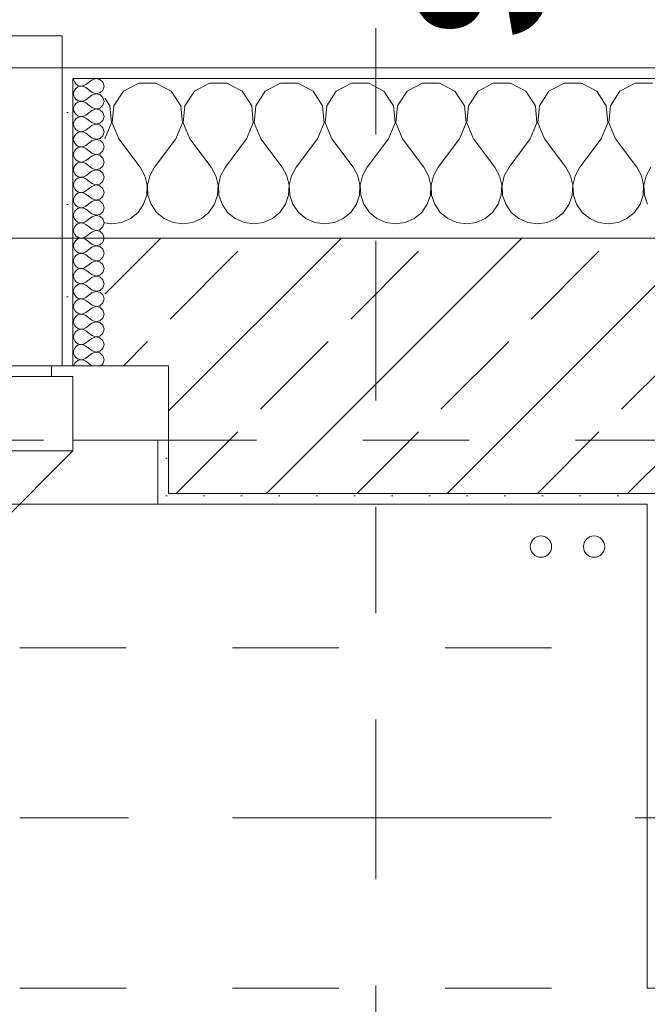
# Model space of a CAD drawing. Header units: metres. Extents: x -4 to 99, y -11 to 17.
# Tile 104 of 256: x 3.38 to 3.97, y 12.975 to 13.9. Entities that reach past the tile are written whole.
import ezdxf

# ---------------------------------------------------------------- set-up
doc = ezdxf.new("R2010")
doc.units = ezdxf.units.M
doc.header["$MEASUREMENT"] = 0
for name, pattern in [('Achse', [0.2, 0.1, -0.05, 0, -0.05]), ('Schnittlinie', [0.3, 0.15, -0.075, 0, -0.075]), ('Strichlinie doppelt', [0.546806, 0.264583, -0.105833, 0.070556, -0.105833]), ('Strichlinie eng', [0.115, 0.075, -0.04]), ('Untersicht', [0.1, 0.075, -0.025])]:
    doc.linetypes.add(name, pattern=pattern)
for name, color, linetype in [('152 - Bemaßung_ Beschriftung.Ausbau', 7, 'Continuous'), ('203 - Marker.Schnitt - Ausbaudetail SA', 7, 'Continuous'), ('451 - Universal.Achsen Raster', 7, 'Continuous'), ('603 - Struktur.Bodenplatte_ Decke Roh', 7, 'Continuous'), ('604 - Struktur.Wand Aussen', 7, 'Continuous'), ('608 - Struktur.Träger', 7, 'Continuous'), ('650 - Abdeckung.Fußboden Aufbau', 7, 'Continuous'), ('801 - HKLSE.Heizung_ Klima_ Lüftung', 7, 'Continuous'), ('Neubau_653 - Abdeckung.TB Verkofferung', 7, 'Continuous')]:
    doc.layers.add(name, color=color, linetype=linetype)
doc.styles.add('ERSTELLTER_STIL_1', font='txt')
doc.styles.add('ERSTELLTER_STIL_2', font='txt')
doc.dimstyles.new('ERSTELLTER_STIL__2', dxfattribs={"dimtxt": 0.1, "dimasz": 0.0532, "dimexe": 0.18, "dimexo": 0.0625, "dimgap": 0, "dimtad": 1, "dimtih": 1, "dimtoh": 1, "dimzin": 0, "dimdsep": 46, "dimtxsty": 'ERSTELLTER_STIL_2', "dimblk": 'ARROWHEAD_2', "dimblk1": 'ARROWHEAD_2', "dimblk2": 'ARROWHEAD_2', "dimcen": 0.09, "dimse1": 1, "dimse2": 1, "dimclrd": 7, "dimclre": 7, "dimclrt": 7, "dimazin": 0, "dimtfac": 1, "dimtdec": 4, "dimtmove": 0, "dimatfit": 3, "dimfxl": 1, "dimtolj": 1, "dimtzin": 0, "dimarcsym": 0})
pattern_1 = [(0, (0, 0), (0, 0.08660254), [0, -0.05]), (0, (0.025, 0.0433), (0, 0.08660254), [0, -0.05])]
pattern_2 = [(45, (0, 0), (-0.01767767, 0.01767767), [0, -0.025])]

# ---------------------------------------------------------------- blocks, each defined once
blk = doc.blocks.new('*X29')
at = {"layer": '604 - Struktur.Wand Aussen', "color": 7, "linetype": 'Continuous', "lineweight": 5}
for p, q in [((3.49188, 13.84066), (3.47757, 13.83299)), ((3.50812, 13.84066), (3.49188, 13.84066)), ((3.52243, 13.83299), (3.50812, 13.84066)), ((3.55855, 13.84066), (3.54424, 13.83299)), ((3.57479, 13.84066), (3.55855, 13.84066)), ((3.5891, 13.83299), (3.57479, 13.84066)), ((3.62521, 13.84066), (3.6109, 13.83299)), ((3.64145, 13.84066), (3.62521, 13.84066)), ((3.65576, 13.83299), (3.64145, 13.84066)), ((3.69188, 13.84066), (3.67757, 13.83299)), ((3.70812, 13.84066), (3.69188, 13.84066)), ((3.72243, 13.83299), (3.70812, 13.84066)), ((3.75855, 13.84066), (3.74424, 13.83299)), ((3.77479, 13.84066), (3.75855, 13.84066)), ((3.7891, 13.83299), (3.77479, 13.84066)), ((3.82521, 13.84066), (3.8109, 13.83299)), ((3.84145, 13.84066), (3.82521, 13.84066)), ((3.85576, 13.83299), (3.84145, 13.84066)), ((3.89188, 13.84066), (3.87757, 13.83299)), ((3.90812, 13.84066), (3.89188, 13.84066)), ((3.92243, 13.83299), (3.90812, 13.84066)), ((3.95855, 13.84066), (3.94424, 13.83299)), ((3.97479, 13.84066), (3.95855, 13.84066)), ((3.47757, 13.83299), (3.46858, 13.81947)), ((3.53142, 13.81947), (3.52243, 13.83299)), ((3.54424, 13.83299), (3.53525, 13.81947)), ((3.59808, 13.81947), (3.5891, 13.83299)), ((3.6109, 13.83299), (3.60192, 13.81947)), ((3.66475, 13.81947), (3.65576, 13.83299)), ((3.67757, 13.83299), (3.66858, 13.81947)), ((3.73142, 13.81947), (3.72243, 13.83299)), ((3.74424, 13.83299), (3.73525, 13.81947)), ((3.79808, 13.81947), (3.7891, 13.83299)), ((3.8109, 13.83299), (3.80192, 13.81947)), ((3.86475, 13.81947), (3.85576, 13.83299)), ((3.87757, 13.83299), (3.86858, 13.81947)), ((3.93142, 13.81947), (3.92243, 13.83299)), ((3.94424, 13.83299), (3.93525, 13.81947)), ((3.46475, 13.81947), (3.46, 13.82662)), ((3.46629, 13.8033), (3.46475, 13.81947)), ((3.46858, 13.81947), (3.46705, 13.8033)), ((3.53295, 13.8033), (3.53142, 13.81947)), ((3.53525, 13.81947), (3.53371, 13.8033)), ((3.59962, 13.8033), (3.59808, 13.81947)), ((3.60192, 13.81947), (3.60038, 13.8033)), ((3.66629, 13.8033), (3.66475, 13.81947)), ((3.66858, 13.81947), (3.66705, 13.8033)), ((3.73295, 13.8033), (3.73142, 13.81947)), ((3.73525, 13.81947), (3.73371, 13.8033)), ((3.79962, 13.8033), (3.79808, 13.81947)), ((3.80192, 13.81947), (3.80038, 13.8033)), ((3.86629, 13.8033), (3.86475, 13.81947)), ((3.86858, 13.81947), (3.86705, 13.8033)), ((3.93295, 13.8033), (3.93142, 13.81947)), ((3.93525, 13.81947), (3.93371, 13.8033)), ((3.46, 13.78833), (3.46629, 13.8033)), ((3.46705, 13.8033), (3.47333, 13.78833)), ((3.52667, 13.78833), (3.53295, 13.8033)), ((3.53371, 13.8033), (3.54, 13.78833)), ((3.59333, 13.78833), (3.59962, 13.8033)), ((3.60038, 13.8033), (3.60667, 13.78833)), ((3.66, 13.78833), (3.66629, 13.8033)), ((3.66705, 13.8033), (3.67333, 13.78833)), ((3.72667, 13.78833), (3.73295, 13.8033)), ((3.73371, 13.8033), (3.74, 13.78833)), ((3.79333, 13.78833), (3.79962, 13.8033)), ((3.80038, 13.8033), (3.80667, 13.78833)), ((3.86, 13.78833), (3.86629, 13.8033)), ((3.86705, 13.8033), (3.87333, 13.78833)), ((3.92667, 13.78833), (3.93295, 13.8033)), ((3.93371, 13.8033), (3.94, 13.78833)), ((3.47333, 13.78833), (3.49333, 13.76167)), ((3.52667, 13.78833), (3.50667, 13.76167)), ((3.54, 13.78833), (3.56, 13.76167)), ((3.59333, 13.78833), (3.57333, 13.76167)), ((3.60667, 13.78833), (3.62667, 13.76167)), ((3.66, 13.78833), (3.64, 13.76167)), ((3.67333, 13.78833), (3.69333, 13.76167)), ((3.72667, 13.78833), (3.70667, 13.76167)), ((3.74, 13.78833), (3.76, 13.76167)), ((3.79333, 13.78833), (3.77333, 13.76167)), ((3.80667, 13.78833), (3.82667, 13.76167)), ((3.86, 13.78833), (3.84, 13.76167)), ((3.87333, 13.78833), (3.89333, 13.76167)), ((3.92667, 13.78833), (3.90667, 13.76167)), ((3.94, 13.78833), (3.96, 13.76167)), ((3.49778, 13.75362), (3.49333, 13.76167)), ((3.49987, 13.74466), (3.49778, 13.75362)), ((3.50222, 13.75362), (3.50013, 13.74466)), ((3.50667, 13.76167), (3.50222, 13.75362)), ((3.56445, 13.75362), (3.56, 13.76167)), ((3.56653, 13.74466), (3.56445, 13.75362)), ((3.56888, 13.75362), (3.5668, 13.74466)), ((3.57333, 13.76167), (3.56888, 13.75362)), ((3.63112, 13.75362), (3.62667, 13.76167)), ((3.6332, 13.74466), (3.63112, 13.75362)), ((3.63555, 13.75362), (3.63347, 13.74466)), ((3.64, 13.76167), (3.63555, 13.75362)), ((3.69778, 13.75362), (3.69333, 13.76167)), ((3.69987, 13.74466), (3.69778, 13.75362)), ((3.70222, 13.75362), (3.70013, 13.74466)), ((3.70667, 13.76167), (3.70222, 13.75362)), ((3.76445, 13.75362), (3.76, 13.76167)), ((3.76653, 13.74466), (3.76445, 13.75362)), ((3.76888, 13.75362), (3.7668, 13.74466)), ((3.77333, 13.76167), (3.76888, 13.75362)), ((3.83112, 13.75362), (3.82667, 13.76167)), ((3.8332, 13.74466), (3.83112, 13.75362)), ((3.83555, 13.75362), (3.83347, 13.74466)), ((3.84, 13.76167), (3.83555, 13.75362)), ((3.89778, 13.75362), (3.89333, 13.76167)), ((3.89987, 13.74466), (3.89778, 13.75362)), ((3.90222, 13.75362), (3.90013, 13.74466)), ((3.90667, 13.76167), (3.90222, 13.75362)), ((3.96445, 13.75362), (3.96, 13.76167)), ((3.96653, 13.74466), (3.96445, 13.75362)), ((3.96888, 13.75362), (3.9668, 13.74466)), ((3.97333, 13.76167), (3.96888, 13.75362)), ((3.49942, 13.73547), (3.49987, 13.74466)), ((3.50013, 13.74466), (3.50058, 13.73547)), ((3.56609, 13.73547), (3.56653, 13.74466)), ((3.5668, 13.74466), (3.56725, 13.73547)), ((3.63275, 13.73547), (3.6332, 13.74466)), ((3.63347, 13.74466), (3.63391, 13.73547)), ((3.69942, 13.73547), (3.69987, 13.74466)), ((3.70013, 13.74466), (3.70058, 13.73547)), ((3.76609, 13.73547), (3.76653, 13.74466)), ((3.7668, 13.74466), (3.76725, 13.73547)), ((3.83275, 13.73547), (3.8332, 13.74466)), ((3.83347, 13.74466), (3.83391, 13.73547)), ((3.89942, 13.73547), (3.89987, 13.74466)), ((3.90013, 13.74466), (3.90058, 13.73547)), ((3.96609, 13.73547), (3.96653, 13.74466)), ((3.9668, 13.74466), (3.96725, 13.73547)), ((3.49648, 13.72676), (3.49942, 13.73547)), ((3.50058, 13.73547), (3.50352, 13.72676)), ((3.56315, 13.72676), (3.56609, 13.73547)), ((3.56725, 13.73547), (3.57019, 13.72676)), ((3.62981, 13.72676), (3.63275, 13.73547)), ((3.63391, 13.73547), (3.63685, 13.72676)), ((3.69648, 13.72676), (3.69942, 13.73547)), ((3.70058, 13.73547), (3.70352, 13.72676)), ((3.76315, 13.72676), (3.76609, 13.73547)), ((3.76725, 13.73547), (3.77019, 13.72676)), ((3.82981, 13.72676), (3.83275, 13.73547)), ((3.83391, 13.73547), (3.83685, 13.72676)), ((3.89648, 13.72676), (3.89942, 13.73547)), ((3.90058, 13.73547), (3.90352, 13.72676)), ((3.96315, 13.72676), (3.96609, 13.73547)), ((3.96725, 13.73547), (3.97019, 13.72676)), ((3.49127, 13.71918), (3.49648, 13.72676)), ((3.50352, 13.72676), (3.50873, 13.71918)), ((3.55794, 13.71918), (3.56315, 13.72676)), ((3.57019, 13.72676), (3.57539, 13.71918)), ((3.62461, 13.71918), (3.62981, 13.72676)), ((3.63685, 13.72676), (3.64206, 13.71918)), ((3.69127, 13.71918), (3.69648, 13.72676)), ((3.70352, 13.72676), (3.70873, 13.71918)), ((3.75794, 13.71918), (3.76315, 13.72676)), ((3.77019, 13.72676), (3.77539, 13.71918)), ((3.82461, 13.71918), (3.82981, 13.72676)), ((3.83685, 13.72676), (3.84206, 13.71918)), ((3.89127, 13.71918), (3.89648, 13.72676)), ((3.90352, 13.72676), (3.90873, 13.71918)), ((3.95794, 13.71918), (3.96315, 13.72676)), ((3.48419, 13.71331), (3.49127, 13.71918)), ((3.50873, 13.71918), (3.51581, 13.71331)), ((3.55086, 13.71331), (3.55794, 13.71918)), ((3.57539, 13.71918), (3.58248, 13.71331)), ((3.61752, 13.71331), (3.62461, 13.71918)), ((3.64206, 13.71918), (3.64914, 13.71331)), ((3.68419, 13.71331), (3.69127, 13.71918)), ((3.70873, 13.71918), (3.71581, 13.71331)), ((3.75086, 13.71331), (3.75794, 13.71918)), ((3.77539, 13.71918), (3.78248, 13.71331)), ((3.81752, 13.71331), (3.82461, 13.71918)), ((3.84206, 13.71918), (3.84914, 13.71331)), ((3.88419, 13.71331), (3.89127, 13.71918)), ((3.90873, 13.71918), (3.91581, 13.71331)), ((3.95086, 13.71331), (3.95794, 13.71918)), ((3.46, 13.70926), (3.46667, 13.70833)), ((3.46667, 13.70833), (3.47578, 13.7096)), ((3.47578, 13.7096), (3.48419, 13.71331)), ((3.51581, 13.71331), (3.52422, 13.7096)), ((3.52422, 13.7096), (3.53333, 13.70833)), ((3.53333, 13.70833), (3.54244, 13.7096)), ((3.54244, 13.7096), (3.55086, 13.71331)), ((3.58248, 13.71331), (3.59089, 13.7096)), ((3.59089, 13.7096), (3.6, 13.70833)), ((3.6, 13.70833), (3.60911, 13.7096)), ((3.60911, 13.7096), (3.61752, 13.71331)), ((3.64914, 13.71331), (3.65756, 13.7096)), ((3.65756, 13.7096), (3.66667, 13.70833)), ((3.66667, 13.70833), (3.67578, 13.7096)), ((3.67578, 13.7096), (3.68419, 13.71331)), ((3.71581, 13.71331), (3.72422, 13.7096)), ((3.72422, 13.7096), (3.73333, 13.70833)), ((3.73333, 13.70833), (3.74244, 13.7096)), ((3.74244, 13.7096), (3.75086, 13.71331)), ((3.78248, 13.71331), (3.79089, 13.7096)), ((3.79089, 13.7096), (3.8, 13.70833)), ((3.8, 13.70833), (3.80911, 13.7096)), ((3.80911, 13.7096), (3.81752, 13.71331)), ((3.84914, 13.71331), (3.85756, 13.7096)), ((3.85756, 13.7096), (3.86667, 13.70833)), ((3.86667, 13.70833), (3.87578, 13.7096)), ((3.87578, 13.7096), (3.88419, 13.71331)), ((3.91581, 13.71331), (3.92422, 13.7096)), ((3.92422, 13.7096), (3.93333, 13.70833)), ((3.93333, 13.70833), (3.94244, 13.7096)), ((3.94244, 13.7096), (3.95086, 13.71331))]:
    blk.add_line(p, q, dxfattribs=at)
blk = doc.blocks.new('*X47')
at = {"layer": '604 - Struktur.Wand Aussen', "color": 7, "linetype": 'Continuous', "lineweight": 5}
for p, q in [((3.43071, 13.845), (3.43099, 13.84305)), ((3.43099, 13.84305), (3.43178, 13.84124)), ((3.43178, 13.84124), (3.43304, 13.83973)), ((3.43304, 13.83973), (3.43466, 13.83861)), ((3.43466, 13.8371), (3.43304, 13.83599)), ((3.43466, 13.83861), (3.43653, 13.83798)), ((3.43653, 13.83773), (3.43466, 13.8371)), ((3.43653, 13.83798), (3.4385, 13.83789)), ((3.4385, 13.83783), (3.43653, 13.83773)), ((3.4385, 13.83789), (3.44042, 13.83833)), ((3.44042, 13.83738), (3.4385, 13.83783)), ((3.44042, 13.83833), (3.44214, 13.83929)), ((3.44214, 13.83643), (3.44042, 13.83738)), ((3.44786, 13.84357), (3.44214, 13.83929)), ((3.4515, 13.84497), (3.44786, 13.84357)), ((3.45534, 13.84425), (3.4515, 13.84497)), ((3.45822, 13.84161), (3.45534, 13.84425)), ((3.45929, 13.83786), (3.45822, 13.84161)), ((3.45822, 13.8341), (3.45929, 13.83786)), ((3.43099, 13.83267), (3.43071, 13.83071)), ((3.43071, 13.83071), (3.43099, 13.82876)), ((3.43178, 13.83447), (3.43099, 13.83267)), ((3.43099, 13.82876), (3.43178, 13.82696)), ((3.43304, 13.83599), (3.43178, 13.83447)), ((3.44786, 13.83214), (3.44214, 13.83643)), ((3.44786, 13.82929), (3.44214, 13.825)), ((3.44786, 13.83214), (3.4515, 13.83074)), ((3.4515, 13.83069), (3.44786, 13.82929)), ((3.4515, 13.83074), (3.45534, 13.83147)), ((3.45534, 13.82996), (3.4515, 13.83069)), ((3.45534, 13.83147), (3.45822, 13.8341)), ((3.45822, 13.82733), (3.45534, 13.82996)), ((3.45929, 13.82357), (3.45822, 13.82733)), ((3.43099, 13.81838), (3.43071, 13.81643)), ((3.43178, 13.82018), (3.43099, 13.81838)), ((3.43178, 13.82696), (3.43304, 13.82544)), ((3.43304, 13.8217), (3.43178, 13.82018)), ((3.43304, 13.82544), (3.43466, 13.82433)), ((3.43466, 13.82282), (3.43304, 13.8217)), ((3.43466, 13.82433), (3.43653, 13.8237)), ((3.43653, 13.82345), (3.43466, 13.82282)), ((3.43653, 13.8237), (3.4385, 13.8236)), ((3.4385, 13.82354), (3.43653, 13.82345)), ((3.4385, 13.8236), (3.44042, 13.82405)), ((3.44042, 13.8231), (3.4385, 13.82354)), ((3.44042, 13.82405), (3.44214, 13.825)), ((3.44214, 13.82214), (3.44042, 13.8231)), ((3.44786, 13.81786), (3.44214, 13.82214)), ((3.45534, 13.81718), (3.45822, 13.81982)), ((3.45822, 13.81982), (3.45929, 13.82357)), ((3.43071, 13.81643), (3.43099, 13.81448)), ((3.43099, 13.81448), (3.43178, 13.81267)), ((3.43178, 13.81267), (3.43304, 13.81116)), ((3.43304, 13.81116), (3.43466, 13.81004)), ((3.43466, 13.81004), (3.43653, 13.80941)), ((3.43653, 13.80916), (3.43466, 13.80853)), ((3.43653, 13.80941), (3.4385, 13.80931)), ((3.4385, 13.80926), (3.43653, 13.80916)), ((3.4385, 13.80931), (3.44042, 13.80976)), ((3.44042, 13.80881), (3.4385, 13.80926)), ((3.44042, 13.80976), (3.44214, 13.81071)), ((3.44214, 13.80786), (3.44042, 13.80881)), ((3.44786, 13.815), (3.44214, 13.81071)), ((3.44786, 13.81786), (3.4515, 13.81646)), ((3.4515, 13.8164), (3.44786, 13.815)), ((3.4515, 13.81646), (3.45534, 13.81718)), ((3.45534, 13.81567), (3.4515, 13.8164)), ((3.45822, 13.81304), (3.45534, 13.81567)), ((3.45929, 13.80929), (3.45822, 13.81304)), ((3.45822, 13.80553), (3.45929, 13.80929)), ((3.43099, 13.80409), (3.43071, 13.80214)), ((3.43071, 13.80214), (3.43099, 13.80019)), ((3.43178, 13.8059), (3.43099, 13.80409)), ((3.43099, 13.80019), (3.43178, 13.79839)), ((3.43304, 13.80742), (3.43178, 13.8059)), ((3.43466, 13.80853), (3.43304, 13.80742)), ((3.44786, 13.80357), (3.44214, 13.80786)), ((3.44786, 13.80071), (3.44214, 13.79643)), ((3.44786, 13.80357), (3.4515, 13.80217)), ((3.4515, 13.80211), (3.44786, 13.80071)), ((3.4515, 13.80217), (3.45534, 13.8029)), ((3.45534, 13.80139), (3.4515, 13.80211)), ((3.45534, 13.8029), (3.45822, 13.80553)), ((3.45822, 13.79876), (3.45534, 13.80139)), ((3.43178, 13.79161), (3.43099, 13.78981)), ((3.43178, 13.79839), (3.43304, 13.79687)), ((3.43304, 13.79313), (3.43178, 13.79161)), ((3.43304, 13.79687), (3.43466, 13.79575)), ((3.43466, 13.79425), (3.43304, 13.79313)), ((3.43466, 13.79575), (3.43653, 13.79512)), ((3.43653, 13.79488), (3.43466, 13.79425)), ((3.43653, 13.79512), (3.4385, 13.79503)), ((3.4385, 13.79497), (3.43653, 13.79488)), ((3.4385, 13.79503), (3.44042, 13.79547)), ((3.44042, 13.79453), (3.4385, 13.79497)), ((3.44042, 13.79547), (3.44214, 13.79643)), ((3.44214, 13.79357), (3.44042, 13.79453)), ((3.44786, 13.78929), (3.44214, 13.79357)), ((3.45534, 13.78861), (3.45822, 13.79124)), ((3.45929, 13.795), (3.45822, 13.79876)), ((3.45822, 13.79124), (3.45929, 13.795)), ((3.43099, 13.78981), (3.43071, 13.78786)), ((3.43071, 13.78786), (3.43099, 13.78591)), ((3.43099, 13.78591), (3.43178, 13.7841)), ((3.43178, 13.7841), (3.43304, 13.78258)), ((3.43304, 13.78258), (3.43466, 13.78147)), ((3.43466, 13.78147), (3.43653, 13.78084)), ((3.4385, 13.78074), (3.44042, 13.78119)), ((3.44042, 13.78119), (3.44214, 13.78214)), ((3.44786, 13.78643), (3.44214, 13.78214)), ((3.44786, 13.78929), (3.4515, 13.78789)), ((3.4515, 13.78783), (3.44786, 13.78643)), ((3.4515, 13.78789), (3.45534, 13.78861)), ((3.45534, 13.7871), (3.4515, 13.78783)), ((3.45822, 13.78447), (3.45534, 13.7871)), ((3.45929, 13.78071), (3.45822, 13.78447)), ((3.43099, 13.77552), (3.43071, 13.77357)), ((3.43071, 13.77357), (3.43099, 13.77162)), ((3.43178, 13.77733), (3.43099, 13.77552)), ((3.43304, 13.77884), (3.43178, 13.77733)), ((3.43466, 13.77996), (3.43304, 13.77884)), ((3.43653, 13.78059), (3.43466, 13.77996)), ((3.43653, 13.78084), (3.4385, 13.78074)), ((3.4385, 13.78069), (3.43653, 13.78059)), ((3.44042, 13.78024), (3.4385, 13.78069)), ((3.44214, 13.77929), (3.44042, 13.78024)), ((3.44786, 13.775), (3.44214, 13.77929)), ((3.44786, 13.77214), (3.44214, 13.76786)), ((3.44786, 13.775), (3.4515, 13.7736)), ((3.4515, 13.77354), (3.44786, 13.77214)), ((3.4515, 13.7736), (3.45534, 13.77433)), ((3.45534, 13.77282), (3.4515, 13.77354)), ((3.45534, 13.77433), (3.45822, 13.77696)), ((3.45822, 13.77018), (3.45534, 13.77282)), ((3.45822, 13.77696), (3.45929, 13.78071)), ((3.43099, 13.77162), (3.43178, 13.76982)), ((3.43178, 13.76304), (3.43099, 13.76124)), ((3.43178, 13.76982), (3.43304, 13.7683)), ((3.43304, 13.76456), (3.43178, 13.76304)), ((3.43304, 13.7683), (3.43466, 13.76718)), ((3.43466, 13.76567), (3.43304, 13.76456)), ((3.43466, 13.76718), (3.43653, 13.76655)), ((3.43653, 13.7663), (3.43466, 13.76567)), ((3.43653, 13.76655), (3.4385, 13.76646)), ((3.4385, 13.7664), (3.43653, 13.7663)), ((3.4385, 13.76646), (3.44042, 13.7669)), ((3.44042, 13.76595), (3.4385, 13.7664)), ((3.44042, 13.7669), (3.44214, 13.76786)), ((3.44214, 13.765), (3.44042, 13.76595)), ((3.44786, 13.76071), (3.44214, 13.765)), ((3.45534, 13.76004), (3.45822, 13.76267)), ((3.45929, 13.76643), (3.45822, 13.77018)), ((3.45822, 13.76267), (3.45929, 13.76643)), ((3.43099, 13.76124), (3.43071, 13.75929)), ((3.43071, 13.75929), (3.43099, 13.75733)), ((3.43099, 13.75733), (3.43178, 13.75553)), ((3.43178, 13.75553), (3.43304, 13.75401)), ((3.43304, 13.75401), (3.43466, 13.7529)), ((3.44042, 13.75262), (3.44214, 13.75357)), ((3.44786, 13.75786), (3.44214, 13.75357)), ((3.44786, 13.76071), (3.4515, 13.75931)), ((3.4515, 13.75926), (3.44786, 13.75786)), ((3.4515, 13.75931), (3.45534, 13.76004)), ((3.45534, 13.75853), (3.4515, 13.75926)), ((3.45822, 13.7559), (3.45534, 13.75853)), ((3.45929, 13.75214), (3.45822, 13.7559)), ((3.43099, 13.74695), (3.43071, 13.745)), ((3.43071, 13.745), (3.43099, 13.74305)), ((3.43178, 13.74876), (3.43099, 13.74695)), ((3.43304, 13.75027), (3.43178, 13.74876)), ((3.43466, 13.75139), (3.43304, 13.75027)), ((3.43466, 13.7529), (3.43653, 13.75227)), ((3.43653, 13.75202), (3.43466, 13.75139)), ((3.43653, 13.75227), (3.4385, 13.75217)), ((3.4385, 13.75211), (3.43653, 13.75202)), ((3.4385, 13.75217), (3.44042, 13.75262)), ((3.44042, 13.75167), (3.4385, 13.75211)), ((3.44214, 13.75071), (3.44042, 13.75167)), ((3.44786, 13.74643), (3.44214, 13.75071)), ((3.44786, 13.74643), (3.4515, 13.74503)), ((3.4515, 13.74497), (3.44786, 13.74357)), ((3.4515, 13.74503), (3.45534, 13.74575)), ((3.45534, 13.74425), (3.4515, 13.74497)), ((3.45534, 13.74575), (3.45822, 13.74839)), ((3.45822, 13.74161), (3.45534, 13.74425)), ((3.45822, 13.74839), (3.45929, 13.75214)), ((3.43099, 13.74305), (3.43178, 13.74124)), ((3.43178, 13.74124), (3.43304, 13.73973)), ((3.43304, 13.73599), (3.43178, 13.73447)), ((3.43304, 13.73973), (3.43466, 13.73861)), ((3.43466, 13.7371), (3.43304, 13.73599)), ((3.43466, 13.73861), (3.43653, 13.73798)), ((3.43653, 13.73773), (3.43466, 13.7371)), ((3.43653, 13.73798), (3.4385, 13.73789)), ((3.4385, 13.73783), (3.43653, 13.73773)), ((3.4385, 13.73789), (3.44042, 13.73833)), ((3.44042, 13.73738), (3.4385, 13.73783)), ((3.44042, 13.73833), (3.44214, 13.73929)), ((3.44214, 13.73643), (3.44042, 13.73738)), ((3.44786, 13.74357), (3.44214, 13.73929)), ((3.44786, 13.73214), (3.44214, 13.73643)), ((3.45929, 13.73786), (3.45822, 13.74161)), ((3.45822, 13.7341), (3.45929, 13.73786)), ((3.43099, 13.73267), (3.43071, 13.73071)), ((3.43071, 13.73071), (3.43099, 13.72876)), ((3.43178, 13.73447), (3.43099, 13.73267)), ((3.43099, 13.72876), (3.43178, 13.72696)), ((3.43178, 13.72696), (3.43304, 13.72544)), ((3.44786, 13.72929), (3.44214, 13.725)), ((3.44786, 13.73214), (3.4515, 13.73074)), ((3.4515, 13.73069), (3.44786, 13.72929)), ((3.4515, 13.73074), (3.45534, 13.73147)), ((3.45534, 13.72996), (3.4515, 13.73069)), ((3.45534, 13.73147), (3.45822, 13.7341)), ((3.45822, 13.72733), (3.45534, 13.72996)), ((3.45929, 13.72357), (3.45822, 13.72733)), ((3.43099, 13.71838), (3.43071, 13.71643)), ((3.43071, 13.71643), (3.43099, 13.71448)), ((3.43178, 13.72018), (3.43099, 13.71838)), ((3.43304, 13.7217), (3.43178, 13.72018)), ((3.43304, 13.72544), (3.43466, 13.72433)), ((3.43466, 13.72282), (3.43304, 13.7217)), ((3.43466, 13.72433), (3.43653, 13.7237)), ((3.43653, 13.72345), (3.43466, 13.72282)), ((3.43653, 13.7237), (3.4385, 13.7236)), ((3.4385, 13.72354), (3.43653, 13.72345)), ((3.4385, 13.7236), (3.44042, 13.72405)), ((3.44042, 13.7231), (3.4385, 13.72354)), ((3.44042, 13.72405), (3.44214, 13.725)), ((3.44214, 13.72214), (3.44042, 13.7231)), ((3.44786, 13.71786), (3.44214, 13.72214)), ((3.44786, 13.71786), (3.4515, 13.71646)), ((3.4515, 13.7164), (3.44786, 13.715)), ((3.4515, 13.71646), (3.45534, 13.71718)), ((3.45534, 13.71567), (3.4515, 13.7164)), ((3.45534, 13.71718), (3.45822, 13.71982)), ((3.45822, 13.71982), (3.45929, 13.72357)), ((3.43099, 13.71448), (3.43178, 13.71267)), ((3.43178, 13.71267), (3.43304, 13.71116)), ((3.43304, 13.70742), (3.43178, 13.7059)), ((3.43304, 13.71116), (3.43466, 13.71004)), ((3.43466, 13.70853), (3.43304, 13.70742)), ((3.43466, 13.71004), (3.43653, 13.70941)), ((3.43653, 13.70916), (3.43466, 13.70853)), ((3.43653, 13.70941), (3.4385, 13.70931)), ((3.4385, 13.70926), (3.43653, 13.70916)), ((3.4385, 13.70931), (3.44042, 13.70976)), ((3.44042, 13.70881), (3.4385, 13.70926)), ((3.44042, 13.70976), (3.44214, 13.71071)), ((3.44214, 13.70786), (3.44042, 13.70881)), ((3.44786, 13.715), (3.44214, 13.71071)), ((3.44786, 13.70357), (3.44214, 13.70786)), ((3.45822, 13.71304), (3.45534, 13.71567)), ((3.45929, 13.70929), (3.45822, 13.71304)), ((3.45822, 13.70553), (3.45929, 13.70929)), ((3.43099, 13.70409), (3.43071, 13.70214)), ((3.43071, 13.70214), (3.43099, 13.70019)), ((3.43178, 13.7059), (3.43099, 13.70409)), ((3.43099, 13.70019), (3.43178, 13.69839)), ((3.43178, 13.69839), (3.43304, 13.69687)), ((3.44786, 13.70071), (3.44214, 13.69643)), ((3.44786, 13.70357), (3.4515, 13.70217)), ((3.4515, 13.70211), (3.44786, 13.70071)), ((3.4515, 13.70217), (3.45534, 13.7029)), ((3.45534, 13.70139), (3.4515, 13.70211)), ((3.45534, 13.7029), (3.45822, 13.70553)), ((3.45822, 13.69876), (3.45534, 13.70139)), ((3.45929, 13.695), (3.45822, 13.69876)), ((3.43099, 13.68981), (3.43071, 13.68786)), ((3.43178, 13.69161), (3.43099, 13.68981)), ((3.43304, 13.69313), (3.43178, 13.69161)), ((3.43304, 13.69687), (3.43466, 13.69575)), ((3.43466, 13.69425), (3.43304, 13.69313)), ((3.43466, 13.69575), (3.43653, 13.69512)), ((3.43653, 13.69488), (3.43466, 13.69425)), ((3.43653, 13.69512), (3.4385, 13.69503)), ((3.4385, 13.69497), (3.43653, 13.69488)), ((3.4385, 13.69503), (3.44042, 13.69547)), ((3.44042, 13.69453), (3.4385, 13.69497)), ((3.44042, 13.69547), (3.44214, 13.69643)), ((3.44214, 13.69357), (3.44042, 13.69453)), ((3.44786, 13.68929), (3.44214, 13.69357)), ((3.44786, 13.68929), (3.4515, 13.68789)), ((3.4515, 13.68789), (3.45534, 13.68861)), ((3.45534, 13.68861), (3.45822, 13.69124)), ((3.45822, 13.69124), (3.45929, 13.695)), ((3.43071, 13.68786), (3.43099, 13.68591)), ((3.43099, 13.68591), (3.43178, 13.6841)), ((3.43178, 13.6841), (3.43304, 13.68258)), ((3.43304, 13.68258), (3.43466, 13.68147)), ((3.43466, 13.67996), (3.43304, 13.67884)), ((3.43466, 13.68147), (3.43653, 13.68084)), ((3.43653, 13.68059), (3.43466, 13.67996)), ((3.43653, 13.68084), (3.4385, 13.68074)), ((3.4385, 13.68069), (3.43653, 13.68059)), ((3.4385, 13.68074), (3.44042, 13.68119)), ((3.44042, 13.68024), (3.4385, 13.68069)), ((3.44042, 13.68119), (3.44214, 13.68214)), ((3.44214, 13.67929), (3.44042, 13.68024)), ((3.44786, 13.68643), (3.44214, 13.68214)), ((3.44786, 13.675), (3.44214, 13.67929)), ((3.4515, 13.68783), (3.44786, 13.68643)), ((3.45534, 13.6871), (3.4515, 13.68783)), ((3.45822, 13.68447), (3.45534, 13.6871)), ((3.45929, 13.68071), (3.45822, 13.68447)), ((3.45822, 13.67696), (3.45929, 13.68071)), ((3.43099, 13.67552), (3.43071, 13.67357)), ((3.43071, 13.67357), (3.43099, 13.67162)), ((3.43178, 13.67733), (3.43099, 13.67552)), ((3.43099, 13.67162), (3.43178, 13.66982)), ((3.43304, 13.67884), (3.43178, 13.67733)), ((3.44786, 13.67214), (3.44214, 13.66786)), ((3.44786, 13.675), (3.4515, 13.6736)), ((3.4515, 13.67354), (3.44786, 13.67214)), ((3.4515, 13.6736), (3.45534, 13.67433)), ((3.45534, 13.67282), (3.4515, 13.67354)), ((3.45534, 13.67433), (3.45822, 13.67696)), ((3.45822, 13.67018), (3.45534, 13.67282)), ((3.45929, 13.66643), (3.45822, 13.67018)), ((3.43099, 13.66124), (3.43071, 13.65929)), ((3.43178, 13.66304), (3.43099, 13.66124)), ((3.43178, 13.66982), (3.43304, 13.6683)), ((3.43304, 13.66456), (3.43178, 13.66304)), ((3.43304, 13.6683), (3.43466, 13.66718)), ((3.43466, 13.66567), (3.43304, 13.66456)), ((3.43466, 13.66718), (3.43653, 13.66655)), ((3.43653, 13.6663), (3.43466, 13.66567)), ((3.43653, 13.66655), (3.4385, 13.66646)), ((3.4385, 13.6664), (3.43653, 13.6663)), ((3.4385, 13.66646), (3.44042, 13.6669)), ((3.44042, 13.66595), (3.4385, 13.6664)), ((3.44042, 13.6669), (3.44214, 13.66786)), ((3.44214, 13.665), (3.44042, 13.66595)), ((3.44786, 13.66071), (3.44214, 13.665)), ((3.45534, 13.66004), (3.45822, 13.66267)), ((3.45822, 13.66267), (3.45929, 13.66643)), ((3.43071, 13.65929), (3.43099, 13.65733)), ((3.43099, 13.65733), (3.43178, 13.65553)), ((3.43178, 13.65553), (3.43304, 13.65401)), ((3.43304, 13.65401), (3.43466, 13.6529)), ((3.43466, 13.6529), (3.43653, 13.65227)), ((3.43653, 13.65202), (3.43466, 13.65139)), ((3.43653, 13.65227), (3.4385, 13.65217)), ((3.4385, 13.65211), (3.43653, 13.65202)), ((3.4385, 13.65217), (3.44042, 13.65262)), ((3.44042, 13.65167), (3.4385, 13.65211)), ((3.44042, 13.65262), (3.44214, 13.65357)), ((3.44214, 13.65071), (3.44042, 13.65167)), ((3.44786, 13.65786), (3.44214, 13.65357)), ((3.44786, 13.66071), (3.4515, 13.65931)), ((3.4515, 13.65926), (3.44786, 13.65786)), ((3.4515, 13.65931), (3.45534, 13.66004)), ((3.45534, 13.65853), (3.4515, 13.65926)), ((3.45822, 13.6559), (3.45534, 13.65853)), ((3.45929, 13.65214), (3.45822, 13.6559)), ((3.45822, 13.64839), (3.45929, 13.65214)), ((3.43099, 13.64695), (3.43071, 13.645)), ((3.43071, 13.645), (3.43099, 13.64305)), ((3.43178, 13.64876), (3.43099, 13.64695)), ((3.43099, 13.64305), (3.43178, 13.64124)), ((3.43304, 13.65027), (3.43178, 13.64876)), ((3.43466, 13.65139), (3.43304, 13.65027)), ((3.44786, 13.64643), (3.44214, 13.65071)), ((3.44786, 13.64357), (3.44214, 13.63929)), ((3.44786, 13.64643), (3.4515, 13.64503)), ((3.4515, 13.64497), (3.44786, 13.64357)), ((3.4515, 13.64503), (3.45534, 13.64575)), ((3.45534, 13.64425), (3.4515, 13.64497)), ((3.45534, 13.64575), (3.45822, 13.64839)), ((3.45822, 13.64161), (3.45534, 13.64425)), ((3.43178, 13.63447), (3.43099, 13.63267)), ((3.43178, 13.64124), (3.43304, 13.63973)), ((3.43304, 13.63599), (3.43178, 13.63447)), ((3.43304, 13.63973), (3.43466, 13.63861)), ((3.43466, 13.6371), (3.43304, 13.63599)), ((3.43466, 13.63861), (3.43653, 13.63798)), ((3.43653, 13.63773), (3.43466, 13.6371)), ((3.43653, 13.63798), (3.4385, 13.63789)), ((3.4385, 13.63783), (3.43653, 13.63773)), ((3.4385, 13.63789), (3.44042, 13.63833)), ((3.44042, 13.63738), (3.4385, 13.63783)), ((3.44042, 13.63833), (3.44214, 13.63929)), ((3.44214, 13.63643), (3.44042, 13.63738)), ((3.44786, 13.63214), (3.44214, 13.63643)), ((3.45534, 13.63147), (3.45822, 13.6341)), ((3.45929, 13.63786), (3.45822, 13.64161)), ((3.45822, 13.6341), (3.45929, 13.63786)), ((3.43099, 13.63267), (3.43071, 13.63071)), ((3.43071, 13.63071), (3.43099, 13.62876)), ((3.43099, 13.62876), (3.43178, 13.62696)), ((3.43178, 13.62696), (3.43304, 13.62544)), ((3.43304, 13.62544), (3.43466, 13.62433)), ((3.43466, 13.62433), (3.43653, 13.6237)), ((3.4385, 13.6236), (3.44042, 13.62405)), ((3.44042, 13.62405), (3.44214, 13.625)), ((3.44786, 13.62929), (3.44214, 13.625)), ((3.44786, 13.63214), (3.4515, 13.63074)), ((3.4515, 13.63069), (3.44786, 13.62929)), ((3.4515, 13.63074), (3.45534, 13.63147)), ((3.45534, 13.62996), (3.4515, 13.63069)), ((3.45822, 13.62733), (3.45534, 13.62996)), ((3.45929, 13.62357), (3.45822, 13.62733)), ((3.43099, 13.61838), (3.43071, 13.61643)), ((3.43071, 13.61643), (3.43099, 13.61448)), ((3.43178, 13.62018), (3.43099, 13.61838)), ((3.43099, 13.61448), (3.43178, 13.61267)), ((3.43304, 13.6217), (3.43178, 13.62018)), ((3.43466, 13.62282), (3.43304, 13.6217)), ((3.43653, 13.62345), (3.43466, 13.62282)), ((3.43653, 13.6237), (3.4385, 13.6236)), ((3.4385, 13.62354), (3.43653, 13.62345)), ((3.44042, 13.6231), (3.4385, 13.62354)), ((3.44214, 13.62214), (3.44042, 13.6231)), ((3.44786, 13.61786), (3.44214, 13.62214)), ((3.44786, 13.615), (3.44214, 13.61071)), ((3.44786, 13.61786), (3.4515, 13.61646)), ((3.4515, 13.6164), (3.44786, 13.615)), ((3.4515, 13.61646), (3.45534, 13.61718)), ((3.45534, 13.61567), (3.4515, 13.6164)), ((3.45534, 13.61718), (3.45822, 13.61982)), ((3.45822, 13.61304), (3.45534, 13.61567)), ((3.45822, 13.61982), (3.45929, 13.62357)), ((3.43178, 13.6059), (3.43099, 13.60409)), ((3.43178, 13.61267), (3.43304, 13.61116)), ((3.43304, 13.60742), (3.43178, 13.6059)), ((3.43304, 13.61116), (3.43466, 13.61004)), ((3.43466, 13.60853), (3.43304, 13.60742)), ((3.43466, 13.61004), (3.43653, 13.60941)), ((3.43653, 13.60916), (3.43466, 13.60853)), ((3.43653, 13.60941), (3.4385, 13.60931)), ((3.4385, 13.60926), (3.43653, 13.60916)), ((3.4385, 13.60931), (3.44042, 13.60976)), ((3.44042, 13.60881), (3.4385, 13.60926)), ((3.44042, 13.60976), (3.44214, 13.61071)), ((3.44214, 13.60786), (3.44042, 13.60881)), ((3.44786, 13.60357), (3.44214, 13.60786)), ((3.45534, 13.6029), (3.45822, 13.60553)), ((3.45929, 13.60929), (3.45822, 13.61304)), ((3.45822, 13.60553), (3.45929, 13.60929)), ((3.43099, 13.60409), (3.43071, 13.60214)), ((3.43071, 13.60214), (3.43099, 13.60019)), ((3.43099, 13.60019), (3.43178, 13.59839)), ((3.43178, 13.59839), (3.43304, 13.59687)), ((3.43304, 13.59687), (3.43466, 13.59575)), ((3.44042, 13.59547), (3.44214, 13.59643)), ((3.44786, 13.60071), (3.44214, 13.59643)), ((3.44786, 13.60357), (3.4515, 13.60217)), ((3.4515, 13.60211), (3.44786, 13.60071)), ((3.4515, 13.60217), (3.45534, 13.6029)), ((3.45534, 13.60139), (3.4515, 13.60211)), ((3.45822, 13.59876), (3.45534, 13.60139)), ((3.45929, 13.595), (3.45822, 13.59876)), ((3.43099, 13.58981), (3.43071, 13.58786)), ((3.43071, 13.58786), (3.43099, 13.58591)), ((3.43178, 13.59161), (3.43099, 13.58981)), ((3.43304, 13.59313), (3.43178, 13.59161)), ((3.43466, 13.59425), (3.43304, 13.59313)), ((3.43466, 13.59575), (3.43653, 13.59512)), ((3.43653, 13.59488), (3.43466, 13.59425)), ((3.43653, 13.59512), (3.4385, 13.59503)), ((3.4385, 13.59497), (3.43653, 13.59488)), ((3.4385, 13.59503), (3.44042, 13.59547)), ((3.44042, 13.59453), (3.4385, 13.59497)), ((3.44214, 13.59357), (3.44042, 13.59453)), ((3.44786, 13.58929), (3.44214, 13.59357)), ((3.44786, 13.58929), (3.4515, 13.58789)), ((3.4515, 13.58783), (3.44786, 13.58643)), ((3.4515, 13.58789), (3.45534, 13.58861)), ((3.45534, 13.5871), (3.4515, 13.58783)), ((3.45534, 13.58861), (3.45822, 13.59124)), ((3.45822, 13.58447), (3.45534, 13.5871)), ((3.45822, 13.59124), (3.45929, 13.595)), ((3.43099, 13.58591), (3.43178, 13.5841)), ((3.43178, 13.5841), (3.43304, 13.58258)), ((3.43304, 13.57884), (3.43178, 13.57733)), ((3.43304, 13.58258), (3.43466, 13.58147)), ((3.43466, 13.57996), (3.43304, 13.57884)), ((3.43466, 13.58147), (3.43653, 13.58084)), ((3.43653, 13.58059), (3.43466, 13.57996)), ((3.43653, 13.58084), (3.4385, 13.58074)), ((3.4385, 13.58069), (3.43653, 13.58059)), ((3.4385, 13.58074), (3.44042, 13.58119)), ((3.44042, 13.58024), (3.4385, 13.58069)), ((3.44042, 13.58119), (3.44214, 13.58214)), ((3.44214, 13.57929), (3.44042, 13.58024)), ((3.44786, 13.58643), (3.44214, 13.58214)), ((3.44786, 13.575), (3.44214, 13.57929)), ((3.45929, 13.58071), (3.45822, 13.58447)), ((3.45822, 13.57696), (3.45929, 13.58071)), ((3.43099, 13.57552), (3.43091, 13.575)), ((3.43178, 13.57733), (3.43099, 13.57552)), ((3.45608, 13.575), (3.45822, 13.57696))]:
    blk.add_line(p, q, dxfattribs=at)
blk = doc.blocks.new('*D228')
at = {"layer": '152 - Bemaßung_ Beschriftung.Ausbau', "color": 7, "linetype": 'Continuous', "lineweight": 5}
for p, q in [((1.12, 14.8025), (1.12, 14.9075)), ((3.52, 14.8025), (3.52, 14.9075)), ((1.14021, 14.89), (1.09979, 14.82)), ((3.54021, 14.89), (3.49979, 14.82)), ((-0.015, 14.855), (1.12, 14.855)), ((1.12, 14.855), (3.52, 14.855)), ((3.52, 14.855), (4.72, 14.855))]:
    blk.add_line(p, q, dxfattribs=at)
at = {"layer": '152 - Bemaßung_ Beschriftung.Ausbau', "color": 7, "lineweight": 5, "char_height": 0.1, "attachment_point": 7, "style": 'ERSTELLTER_STIL_2'}
for s, insert in [('\\A1;{\\pql;\\fArial|b0|i0|c0|p38;2,40}', (2.18697, 14.875)), ('\\A1;{\\pql;\\fArial|b0|i0|c0|p38;2,01}', (2.18697, 14.735))]:
    blk.add_mtext(s, dxfattribs=dict(at, insert=insert))
blk = doc.blocks.new('ARROWHEAD_2')
at = {"color": 0, "linetype": 'Continuous', "lineweight": 0}
for p, q in [((-0.378, -0.655), (0.378, 0.655)), ((0, 0), (-1, 0))]:
    blk.add_line(p, q, dxfattribs=at)
blk = doc.blocks.new('*D229')
at = {"layer": '152 - Bemaßung_ Beschriftung.Ausbau', "color": 7, "linetype": 'Continuous', "lineweight": 5}
for p, q in [((3.54021, 14.89), (3.49979, 14.82)), ((4.74021, 14.89), (4.69979, 14.82)), ((3.52, 14.855), (4.72, 14.855))]:
    blk.add_line(p, q, dxfattribs=at)
at = {"layer": '152 - Bemaßung_ Beschriftung.Ausbau', "color": 7, "lineweight": 5, "insert": (3.98697, 14.875), "char_height": 0.1, "attachment_point": 7, "style": 'ERSTELLTER_STIL_2'}
blk.add_mtext('\\A1;{\\pql;\\fArial|b0|i0|c0|p38;1,20}', dxfattribs=at)
blk = doc.blocks.new('*D230')
at = {"layer": '152 - Bemaßung_ Beschriftung.Ausbau', "color": 7, "linetype": 'Continuous', "lineweight": 5}
for p, q in [((4.72, 14.8025), (4.72, 14.9075)), ((7.12, 14.8025), (7.12, 14.9075)), ((4.74021, 14.89), (4.69979, 14.82)), ((7.14021, 14.89), (7.09979, 14.82)), ((3.52, 14.855), (4.72, 14.855)), ((4.72, 14.855), (7.12, 14.855)), ((7.12, 14.855), (8.32, 14.855))]:
    blk.add_line(p, q, dxfattribs=at)
at = {"layer": '152 - Bemaßung_ Beschriftung.Ausbau', "color": 7, "lineweight": 5, "char_height": 0.1, "attachment_point": 7, "style": 'ERSTELLTER_STIL_2'}
for s, insert in [('\\A1;{\\pql;\\fArial|b0|i0|c0|p38;2,40}', (5.78697, 14.875)), ('\\A1;{\\pql;\\fArial|b0|i0|c0|p38;2,01}', (5.78697, 14.735))]:
    blk.add_mtext(s, dxfattribs=dict(at, insert=insert))
blk = doc.blocks.new('*D265')
at = {"layer": '152 - Bemaßung_ Beschriftung.Ausbau', "color": 7, "linetype": 'Continuous', "lineweight": 5}
for p, q in [((0.225, 15.3025), (0.225, 15.4075)), ((0.24521, 15.39), (0.20479, 15.32)), ((7.68023, 15.39), (7.63982, 15.32)), ((-0.015, 15.355), (0.225, 15.355)), ((0.225, 15.355), (7.66002, 15.355))]:
    blk.add_line(p, q, dxfattribs=at)
at = {"layer": '152 - Bemaßung_ Beschriftung.Ausbau', "color": 7, "lineweight": 5, "char_height": 0.1, "attachment_point": 7, "style": 'ERSTELLTER_STIL_2'}
for s, insert in [('\\A1;{\\pql;\\fArial|b0|i0|c0|p38;7,43\\fArial|b0|i0|c0|p38;\\A1{\\H.66x;\\S5^  ;}}', (3.70856, 15.35559)), ('\\A1;{\\pql;\\fArial|b0|i0|c0|p38;14}', (7.48802, 15.375))]:
    blk.add_mtext(s, dxfattribs=dict(at, insert=insert))
blk = doc.blocks.new('*D266')
at = {"layer": '152 - Bemaßung_ Beschriftung.Ausbau', "color": 7, "linetype": 'Continuous', "lineweight": 5}
for p, q in [((7.66002, 15.3025), (7.66002, 15.4075)), ((7.68023, 15.39), (7.63982, 15.32)), ((7.82023, 15.39), (7.77982, 15.32)), ((0.225, 15.355), (7.66002, 15.355)), ((7.66002, 15.355), (7.80002, 15.355))]:
    blk.add_line(p, q, dxfattribs=at)
blk = doc.blocks.new('*D300')
at = {"layer": '152 - Bemaßung_ Beschriftung.Ausbau', "color": 7, "linetype": 'Continuous', "lineweight": 5}
for p, q in [((0.67999, 15.8025), (0.67999, 15.9075)), ((3.97999, 15.8025), (3.97999, 15.9075)), ((0.7002, 15.89), (0.65978, 15.82)), ((4.0002, 15.89), (3.95978, 15.82)), ((0.37999, 15.855), (0.67999, 15.855)), ((0.67999, 15.855), (3.97999, 15.855)), ((3.97999, 15.855), (4.27999, 15.855))]:
    blk.add_line(p, q, dxfattribs=at)
at = {"layer": '152 - Bemaßung_ Beschriftung.Ausbau', "color": 7, "lineweight": 5, "insert": (2.19696, 15.875), "char_height": 0.1, "attachment_point": 7, "style": 'ERSTELLTER_STIL_2'}
blk.add_mtext('\\A1;{\\pql;\\fArial|b0|i0|c0|p38;3,30}', dxfattribs=at)
blk = doc.blocks.new('*D301')
at = {"layer": '152 - Bemaßung_ Beschriftung.Ausbau', "color": 7, "linetype": 'Continuous', "lineweight": 5}
for p, q in [((4.0002, 15.89), (3.95978, 15.82)), ((4.3002, 15.89), (4.25978, 15.82)), ((3.97999, 15.855), (4.27999, 15.855))]:
    blk.add_line(p, q, dxfattribs=at)
at = {"layer": '152 - Bemaßung_ Beschriftung.Ausbau', "color": 7, "lineweight": 5, "insert": (4.0541, 15.875), "char_height": 0.1, "attachment_point": 7, "style": 'ERSTELLTER_STIL_2'}
blk.add_mtext('\\A1;{\\pql;\\fArial|b0|i0|c0|p38;30}', dxfattribs=at)

msp = doc.modelspace()

# ---------------------------------------------------------------- hatches: boundary and pattern name
at = {"layer": '604 - Struktur.Wand Aussen', "linetype": 'Continuous', "lineweight": 0, "true_color": 0x000000}
h = msp.add_hatch(dxfattribs=at)
h.set_pattern_fill('Verputz_0001', color=18, style=0, pattern_type=2)
h.set_pattern_definition(pattern_1)
h.paths.add_polyline_path([(3.43, 13.855), (3.42, 13.855), (3.42, 13.575), (3.43, 13.575)])
h = msp.add_hatch(dxfattribs=at)
h.set_pattern_fill('Verputz_0001', color=18, style=0, pattern_type=2)
h.set_pattern_definition(pattern_1)
h.paths.add_polyline_path([(3.43, 13.855), (3.43, 13.845), (4.81, 13.845), (4.81, 13.855)])
h = msp.add_hatch(dxfattribs=at)
h.set_pattern_fill('Beton__Stahlbeton_0001', color=18, style=0, pattern_type=2)
h.set_pattern_definition([(45, (0, 0), (-0.0848528, 0.0848528), []), (45, (-0.04243, 0.04243), (-0.0848528, 0.0848528), [0.09, -0.03])])
h.paths.add_polyline_path([(3.46, 13.695), (3.46, 13.575), (3.52, 13.575), (3.52, 13.505), (3.52, 13.455), (4.72, 13.455), (4.72, 13.505), (4.72, 13.575), (4.78, 13.575), (4.78, 13.695)])
h = msp.add_hatch(dxfattribs=at)
h.set_pattern_fill('Gips_0001', color=18, style=0, pattern_type=2)
h.set_pattern_definition(pattern_2)
h.paths.add_polyline_path([(3.52, 13.445), (3.52, 13.505), (3.51, 13.505), (3.51, 13.445)])
h = msp.add_hatch(dxfattribs=at)
h.set_pattern_fill('Gips_0001', color=18, style=0, pattern_type=2)
h.set_pattern_definition(pattern_2)
h.paths.add_polyline_path([(3.52, 13.445), (3.96999, 13.445), (3.96999, 13.455), (3.52, 13.455)])

# ---------------------------------------------------------------- linework, layer by layer
at = {"layer": '203 - Marker.Schnitt - Ausbaudetail SA', "color": 7, "linetype": 'Schnittlinie', "lineweight": 13}
msp.add_line((3.71465, 14.1425), (3.71465, 12.66298), dxfattribs=at)
at = {"layer": '451 - Universal.Achsen Raster', "color": 160, "linetype": 'Strichlinie doppelt', "lineweight": 9, "true_color": 0x3232ff}
msp.add_line((64.93502, 13.14998), (-3.175, 13.14998), dxfattribs=at)
at = {"layer": '603 - Struktur.Bodenplatte_ Decke Roh', "color": 7, "linetype": 'Continuous', "lineweight": 18, "flags": 128}
msp.add_lwpolyline([(47.47999, 13.695), (14.77999, 13.695), (14.77999, 12.99998), (14.84, 12.99998), (14.84, 8.58498), (13.03, 8.58498), (13.03, 8.72498), (11.41, 8.72498), (11.41, 12.99998), (11.47999, 12.99998), (11.47999, 13.695), (-0.015, 13.695), (-0.015, 0.005)], dxfattribs=at)
at = {"layer": '604 - Struktur.Wand Aussen', "color": 7, "linetype": 'Continuous', "lineweight": 9}
for p, q in [((3.42, 13.885), (1.22, 13.885)), ((3.42, 13.855), (3.42, 13.885)), ((3.43, 13.495), (3.01281, 13.07781)), ((3.51, 13.445), (1.13, 13.445))]:
    msp.add_line(p, q, dxfattribs=at)
at = {"layer": '604 - Struktur.Wand Aussen', "color": 7, "linetype": 'Strichlinie eng', "lineweight": 9}
for p, q in [((3.42, 13.855), (1.22, 13.855)), ((3.51, 13.445), (1.13, 13.445))]:
    msp.add_line(p, q, dxfattribs=at)
at = {"layer": '604 - Struktur.Wand Aussen', "color": 7, "linetype": 'Continuous', "lineweight": 5}
for p, q in [((3.42, 13.855), (3.42, 13.845)), ((3.43, 13.855), (3.42, 13.855)), ((3.42, 13.855), (3.42, 13.845)), ((3.42, 13.845), (3.42, 13.705)), ((3.42, 13.845), (3.42, 13.705)), ((3.46, 13.845), (3.43, 13.845)), ((3.43, 13.575), (3.43, 13.845)), ((3.43, 13.845), (3.43, 13.575)), ((4.78, 13.845), (3.46, 13.845)), ((3.42, 13.705), (3.42, 13.695)), ((3.42, 13.705), (3.42, 13.695)), ((3.42, 13.695), (3.42, 13.575)), ((3.42, 13.695), (3.42, 13.575)), ((3.43, 13.575), (3.42, 13.575)), ((3.43, 13.575), (3.42, 13.575)), ((3.43, 13.575), (3.42, 13.575)), ((3.46, 13.575), (3.43, 13.575)), ((3.46, 13.575), (3.43, 13.575)), ((3.46, 13.575), (3.43, 13.575)), ((3.52, 13.505), (3.51, 13.505)), ((3.51, 13.505), (3.51, 13.455)), ((3.51, 13.505), (3.51, 13.455)), ((3.52, 13.505), (3.51, 13.505)), ((3.52, 13.505), (3.51, 13.505)), ((3.51, 13.455), (3.51, 13.445)), ((3.51, 13.455), (3.51, 13.445)), ((3.52, 13.445), (3.51, 13.445))]:
    msp.add_line(p, q, dxfattribs=at)
at = {"layer": '604 - Struktur.Wand Aussen', "color": 7, "linetype": 'Continuous', "lineweight": 13}
for p, q in [((4.78, 13.695), (3.46, 13.695)), ((2.86, 13.575), (3.41, 13.575)), ((3.41, 13.565), (3.41, 13.575)), ((3.41, 13.575), (3.52, 13.575)), ((3.52, 13.575), (3.46, 13.575)), ((3.52, 13.575), (3.46, 13.575)), ((3.52, 13.575), (3.46, 13.575)), ((3.52, 13.575), (3.52, 13.505)), ((3.52, 13.575), (3.52, 13.505)), ((3.52, 13.575), (3.52, 13.505)), ((3.35, 13.565), (3.43, 13.565)), ((3.43, 13.565), (3.41, 13.565)), ((3.43, 13.505), (3.43, 13.565)), ((3.43, 13.565), (3.43, 13.495)), ((3.52, 13.505), (3.43, 13.505)), ((3.52, 13.455), (3.52, 13.505)), ((3.43, 13.495), (3.35, 13.495)), ((3.52, 13.455), (4.72, 13.455))]:
    msp.add_line(p, q, dxfattribs=at)
at = {"layer": '604 - Struktur.Wand Aussen', "color": 7, "linetype": 'Continuous', "lineweight": 5, "flags": 128}
for points in [[(4.81, 13.855), (3.43, 13.855)], [(3.52, 13.445), (3.96999, 13.445)]]:
    msp.add_lwpolyline(points, dxfattribs=at)
at = {"layer": '604 - Struktur.Wand Aussen', "color": 7, "linetype": 'Continuous', "lineweight": 9}
msp.add_point((3.51, 13.445), dxfattribs=at)
at = {"layer": '608 - Struktur.Träger', "color": 7, "linetype": 'Untersicht', "lineweight": 13}
for p, q in [((0.37999, 13.30998), (11.47999, 13.30998)), ((0.37999, 12.98998), (11.47999, 12.98998))]:
    msp.add_line(p, q, dxfattribs=at)
at = {"layer": '608 - Struktur.Träger', "color": 7, "linetype": 'Achse', "lineweight": 9}
msp.add_line((0.37999, 13.14998), (11.47999, 13.14998), dxfattribs=at)
at = {"layer": '650 - Abdeckung.Fußboden Aufbau', "color": 7, "linetype": 'Continuous', "lineweight": 13, "flags": 128}
msp.add_lwpolyline([(7.81, 7.51), (7.66, 7.51), (7.66, 8.08998), (7.56999, 8.08998), (7.56999, 8.50998), (7.66002, 8.50998), (7.66002, 12.98998), (7.56999, 12.98998), (7.56999, 13.445), (4.28999, 13.445), (4.28999, 12.98998), (3.96999, 12.98998), (3.96999, 13.445), (0.69, 13.445), (0.68999, 12.98998), (0.36999, 12.98998), (0.36999, 13.445), (0.235, 13.445), (0.235, 8.50998)], dxfattribs=at)
at = {"layer": '801 - HKLSE.Heizung_ Klima_ Lüftung', "color": 7, "linetype": 'Continuous', "lineweight": 5}
for centre in [(3.86999, 13.405), (3.91999, 13.405)]:
    msp.add_circle(centre, 0.01, dxfattribs=at)
at = {"layer": 'Neubau_653 - Abdeckung.TB Verkofferung', "color": 1, "linetype": 'Untersicht', "lineweight": 9}
msp.add_line((0.70249, 13.50498), (7.55002, 13.50498), dxfattribs=at)

# ---------------------------------------------------------------- block references
at = {"layer": '604 - Struktur.Wand Aussen', "color": 7, "lineweight": 18}
for name in ['*X47', '*X29']:
    msp.add_blockref(name, (0, 0), dxfattribs=at)

# ---------------------------------------------------------------- texts
at = {"layer": '203 - Marker.Schnitt - Ausbaudetail SA', "color": 7, "lineweight": 13, "insert": (3.87795, 13.88093), "char_height": 0.125, "attachment_point": 7, "rotation": 90, "style": 'ERSTELLTER_STIL_1'}
msp.add_mtext('\\A1;{\\pql;\\pt0;\\fArial|b1|i0|c0|p38;SA-3.04}', dxfattribs=at)

# ---------------------------------------------------------------- dimensions: what is measured, and where the dimension line sits
at = {"layer": '152 - Bemaßung_ Beschriftung.Ausbau', "color": 7, "linetype": 'Continuous', "lineweight": 5}
for base, p1, p2, picture, middle in [((3.97999, 15.855), (0.67999, 12.99998), (3.97999, 12.99998), '*D300', (2.32684, 15.925)), ((4.27999, 15.855), (3.97999, 12.99998), (4.27999, 12.99998), '*D301', (4.13034, 15.925)), ((7.66002, 15.355), (0.225, 13.455), (7.66002, 10.74998), '*D265', (3.9735, 15.425)), ((7.80002, 15.355), (7.66002, 10.74998), (7.80002, 10.74998), '*D266', (7.56426, 15.425)), ((3.52, 14.855), (1.12, 13.575), (3.52, 13.575), '*D228', (2.31685, 14.925)), ((4.72, 14.855), (3.52, 13.575), (4.72, 13.575), '*D229', (4.11685, 14.925)), ((7.12, 14.855), (4.72, 13.575), (7.12, 13.575), '*D230', (5.91685, 14.925))]:
    dim = msp.add_linear_dim(base=base, p1=p1, p2=p2, dimstyle='ERSTELLTER_STIL__2', dxfattribs=at)
    dim.commit()
    dim.dimension.update_dxf_attribs({"geometry": picture, "text_midpoint": middle, "dimtype": 160})

doc.saveas('drawing.dxf')
